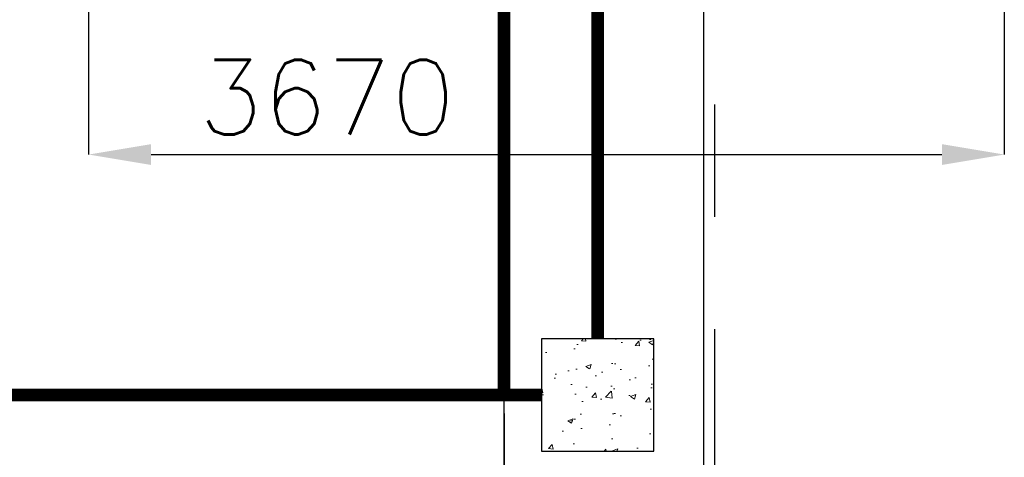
# Model space of a CAD drawing. Header units: inches. Extents: x 0 to 1544102, y -90707 to 23144100.
# Tile 30 of 181: x 124550 to 128496, y 119310 to 121064. Entities that reach past the tile are written whole.
import ezdxf

# ---------------------------------------------------------------- set-up
doc = ezdxf.new("R2010")
doc.units = ezdxf.units.IN
doc.header["$LTSCALE"] = 1800
doc.header["$MEASUREMENT"] = 0
doc.linetypes.add('CENTER', pattern=[2, 1.25, -0.25, 0.25, -0.25])
doc.layers.get('0').update_dxf_attribs({"color": 253})
for name, color, linetype in [('CEN', 2, 'CENTER'), ('COL', 1, 'Continuous'), ('GRID', 251, 'CENTER'), ('STEEL', 231, 'Continuous')]:
    doc.layers.add(name, color=color, linetype=linetype)
doc.layers.add('CONCRETE', color=145, linetype='Continuous', lineweight=15)
doc.layers.add('DIM', color=4, linetype='Continuous', lineweight=18)
doc.styles.add('ROMANS', font='romans.shx')
doc.dimstyles.new('STANDARD1', dxfattribs={"dimtxt": 300, "dimasz": 250, "dimexe": 0, "dimexo": 0, "dimgap": 80, "dimtad": 1, "dimdec": 0, "dimzin": 0, "dimdsep": 46, "dimtxsty": 'ROMANS', "dimcen": 0, "dimclrd": 4, "dimclre": 4, "dimclrt": 4, "dimadec": 0, "dimazin": 0, "dimtfac": 0.09, "dimtdec": 0, "dimtix": 1, "dimtofl": 0, "dimtmove": 0, "dimatfit": 3, "dimfxl": 1, "dimtolj": 1, "dimtzin": 0, "dimarcsym": 0})

# ---------------------------------------------------------------- blocks, each defined once
blk = doc.blocks.new('TG DECK COLUMNS & OUTLINE')
blk.add_lwpolyline([(240983.1, 64264.8), (243583.1, 61664.8), (267138.1, 61664.8), (267138.1, 77664.8), (243583.1, 77664.8), (240983.1, 75064.8), (226783.1, 75064.8), (226783.1, 64264.8)], close=True)
blk.add_lwpolyline([(240983.1, 64264.8), (243583.1, 61664.8), (267138.1, 61664.8), (267138.1, 77664.8), (243583.1, 77664.8), (240983.1, 75064.8), (226783.1, 75064.8), (226783.1, 64264.8)], close=True)
at = {"layer": 'CEN'}
for p, q in [((266338.1, 62864.8), (266338.1, 75214.6)), ((266338.1, 64065), (266338.1, 61770.2))]:
    blk.add_line(p, q, dxfattribs=at)
blk = doc.blocks.new('PLATFORM BELOW TG DECK AT EL. 5.8M & 8.0M & 8.5M')
at = {"layer": 'CONCRETE'}
h = blk.add_hatch(dxfattribs=at)
h.set_pattern_fill('AR-CONC', color=256, scale=30, style=0)
h.set_pattern_definition([(50, (-125855.24, -26628.59), (215.17805, -18.82564), [22.5, -247.5]), (355, (-125855.24, -26628.6), (-41.6254, 225.65764), [18, -198]), (100.4514, (-125837.3, -26630.16), (173.5528, 206.83186), [19.12206, -210.34263]), (46.1842, (-125855.24, -26568.6), (320.1723, -49.6557), [33.75, -371.25]), (96.6356, (-125828.55, -26572.73), (280.3988, 292.23536), [28.6831, -315.5139]), (351.1842, (-125855.24, -26568.6), (280.3986, 292.2356), [27, -297]), (21, (-125825.24, -26583.59), (179.07212, -120.78567), [22.5, -247.5]), (326, (-125825.24, -26583.6), (72.9946, 217.545), [18, -198]), (71.4514, (-125810.31, -26593.66), (252.0668, 96.75915), [19.12206, -210.34263]), (37.5, (-125855.235, -26628.59), (3.647957, 99.868156), [0, -195.6, 0, -201, 0, -198.75]), (7.5, (-125855.24, -26628.59), (78.92086, 118.32351), [0, -114.6, 0, -191.1, 0, -75.75]), (327.5, (-125922.135, -26628.59), (160.14673, -6.76646), [0, -75, 0, -234, 0, -310.5]), (317.5, (-125952.14, -26628.59), (174.95585, 30.0315), [0, -97.5, 0, -155.4, 0, -220.5])])
h.paths.add_polyline_path([(15555, -5750), (16005, -5750), (16005, -5300), (15555, -5300)])
at = {"layer": 'COL'}
blk.add_lwpolyline([(16005, -5300), (15555, -5300), (15555, -5750), (16005, -5750)], close=True, dxfattribs=at)
at = {"layer": 'STEEL'}
blk.add_line((16005, -5750.2), (16005, -5750), dxfattribs=at)
at = {"layer": 'STEEL', "const_width": 50}
for points in [[(15780, 5299.8), (15780, -5300)], [(15555, -5525), (9450, -5525)]]:
    blk.add_lwpolyline(points, dxfattribs=at)
blk = doc.blocks.new('*D249')
at = {"layer": 'Defpoints', "color": 0, "transparency": 16777216}
for p in [(124826.2, 122709.9), (128496.2, 122709.9), (128496.2, 120523.7)]:
    blk.add_point(p, dxfattribs=at)
at = {"layer": 'DIM', "color": 4, "lineweight": -2, "transparency": 16777216}
for p, q in [((124826.2, 122709.9), (124826.2, 120523.7)), ((128496.2, 122709.9), (128496.2, 120523.7)), ((125076.2, 120523.7), (128246.2, 120523.7))]:
    blk.add_line(p, q, dxfattribs=at)
at = {"layer": 'DIM', "color": 4, "transparency": 16777216}
for points in [[(125076.2, 120565.3), (125076.2, 120482), (124826.2, 120523.7)], [(128246.2, 120565.3), (128246.2, 120482), (128496.2, 120523.7)]]:
    blk.add_solid(points, dxfattribs=at)
at = {"layer": 'DIM', "color": 4, "transparency": 16777216, "insert": (125781.1, 120753.7), "char_height": 300, "attachment_point": 5, "style": 'ROMANS'}
blk.add_mtext('\\A1;3670', dxfattribs=at)

msp = doc.modelspace()

# ---------------------------------------------------------------- linework, layer by layer
at = {"layer": 'GRID'}
msp.add_line((127336.2, 103174.13), (127336.2, 157584.89), dxfattribs=at)
at = {"layer": 'STEEL', "const_width": 50}
msp.add_lwpolyline([(126491.2, 130609.89), (126491.2, 119559.89)], dxfattribs=at)

# ---------------------------------------------------------------- block references
for name, p in [('TG DECK COLUMNS & OUTLINE', (-139846.88, 55420.08)), ('PLATFORM BELOW TG DECK AT EL. 5.8M & 8.0M & 8.5M', (111086.2, 125084.89))]:
    msp.add_blockref(name, p)

# ---------------------------------------------------------------- dimensions: what is measured, and where the dimension line sits
at = {"layer": 'DIM'}
dim = msp.add_linear_dim(base=(128496.2, 120523.65), p1=(124826.2, 122709.89), p2=(128496.2, 122709.89), dimstyle='STANDARD1', dxfattribs=at)
dim.commit()
dim.dimension.update_dxf_attribs({"geometry": '*D249', "text_midpoint": (125781.09, 120523.65), "dimtype": 160})

doc.saveas('drawing.dxf')
